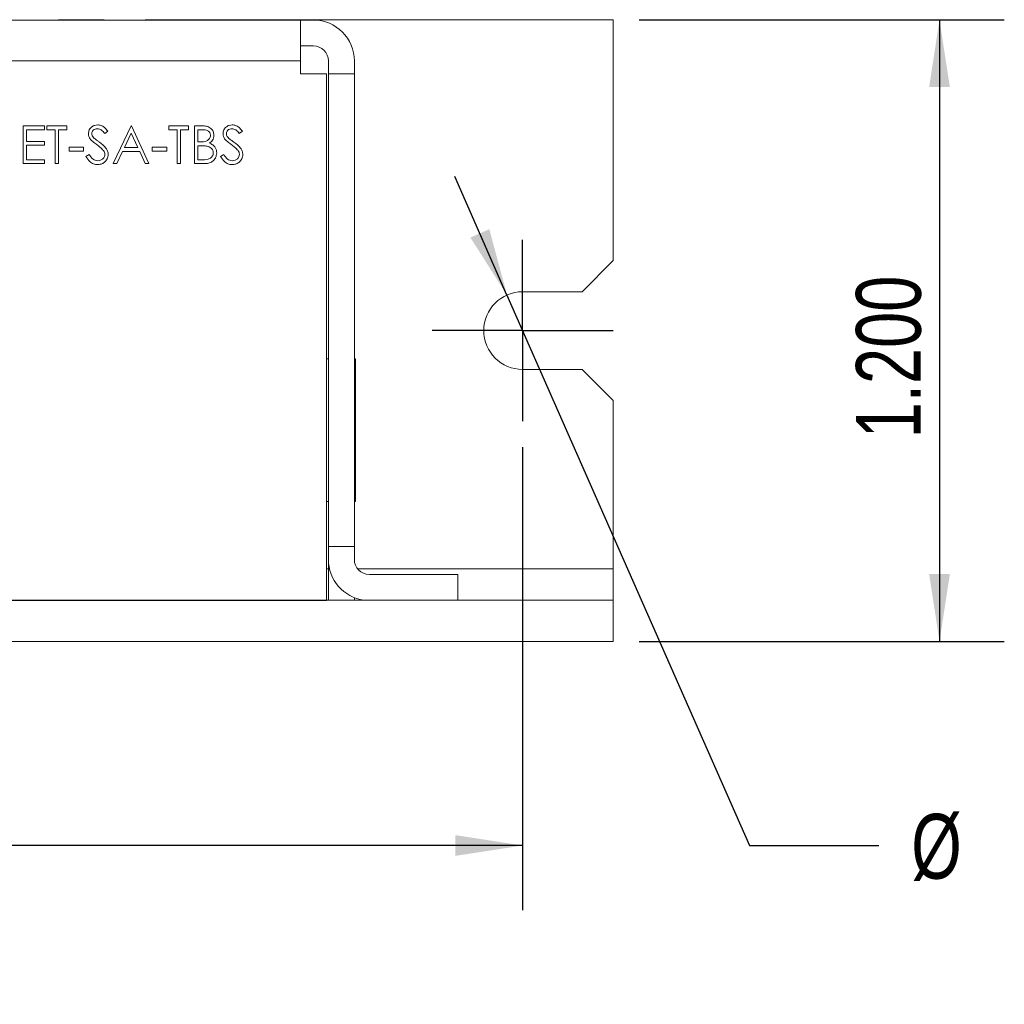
# Model space of a CAD drawing. Header units: inches. Extents: x 0.2 to 16.3, y 0.2 to 11.5.
# Tile 43 of 73: x 10.2 to 12.1, y 2.9 to 4.8. Entities that reach past the tile are written whole.
import ezdxf

# ---------------------------------------------------------------- set-up
doc = ezdxf.new("R2010")
doc.units = ezdxf.units.IN
doc.header["$MEASUREMENT"] = 0
doc.layers.add('FORMAT', color=7, linetype='Continuous')
doc.styles.add('SLDTEXTSTYLE0', font='TXT', dxfattribs={"width": 0.75})
doc.dimstyles.new('SLDDIMSTYLE0', dxfattribs={"dimtxt": 0.125, "dimasz": 0.13, "dimexe": 0, "dimexo": 0.0625, "dimgap": 0.03125, "dimtad": 2, "dimdec": 3, "dimzin": 4, "dimdsep": 46, "dimtxsty": 'Standard', "dimsah": 1, "dimcen": 0.09, "dimadec": 0, "dimazin": 0, "dimtfac": 1, "dimtdec": 3, "dimtofl": 0, "dimtmove": 0, "dimatfit": 3, "dimfxl": 0, "dimtolj": 1, "dimtzin": 12, "dimarcsym": 0})
doc.dimstyles.new('SLDDIMSTYLE3', dxfattribs={"dimtxt": 0.125, "dimasz": 0.13, "dimexe": 0, "dimexo": 0.0625, "dimgap": 0.03125, "dimtad": 0, "dimtih": 1, "dimtoh": 1, "dimdec": 3, "dimzin": 12, "dimdsep": 46, "dimtxsty": 'Standard', "dimsah": 1, "dimcen": 0.09, "dimadec": 0, "dimazin": 0, "dimtfac": 1, "dimtdec": 3, "dimtmove": 0, "dimatfit": 2, "dimfxl": 0, "dimtolj": 1, "dimtzin": 12, "dimarcsym": 0})

# ---------------------------------------------------------------- blocks, each defined once
blk = doc.blocks.new('*D14')
at = {"layer": 'FORMAT'}
for p, q in [((11.4364, 4.7504), (12.1414, 4.7504)), ((12.0164, 4.7504), (12.0164, 3.5504)), ((11.4364, 3.5504), (12.1414, 3.5504))]:
    blk.add_line(p, q, dxfattribs=at)
for points in [[(12.0164, 4.7504), (11.9964, 4.6204), (12.0364, 4.6204)], [(12.0164, 3.5504), (12.0364, 3.6804), (11.9964, 3.6804)]]:
    blk.add_solid(points, dxfattribs=at)
at = {"layer": 'FORMAT', "insert": (11.8552, 3.9426), "char_height": 0.125, "attachment_point": 1, "rotation": 90, "style": 'SLDTEXTSTYLE0'}
blk.add_mtext('1.200', dxfattribs=at)
blk = doc.blocks.new('*D17')
at = {"layer": 'FORMAT'}
for p, q in [((6.5614, 3.9254), (6.5614, 3.0316)), ((11.2114, 3.9254), (11.2114, 3.0316)), ((11.2114, 3.1566), (6.5614, 3.1566))]:
    blk.add_line(p, q, dxfattribs=at)
for points in [[(6.5614, 3.1566), (6.6914, 3.1366), (6.6914, 3.1766)], [(11.2114, 3.1566), (11.0814, 3.1766), (11.0814, 3.1366)]]:
    blk.add_solid(points, dxfattribs=at)
at = {"layer": 'FORMAT', "insert": (8.6786, 3.3178), "char_height": 0.125, "attachment_point": 1, "style": 'SLDTEXTSTYLE0'}
blk.add_mtext('4.650', dxfattribs=at)
blk = doc.blocks.new('*D18')
at = {"layer": 'FORMAT'}
for p, q in [((11.1812, 4.219), (11.0804, 4.4478)), ((11.1812, 4.219), (11.6494, 3.1566)), ((11.6494, 3.1566), (11.8994, 3.1566))]:
    blk.add_line(p, q, dxfattribs=at)
blk.add_solid([(11.1812, 4.219), (11.1471, 4.346), (11.1105, 4.3299)], dxfattribs=at)
at = {"layer": 'FORMAT', "char_height": 0.125, "attachment_point": 1, "style": 'SLDTEXTSTYLE0'}
for s, insert in [('.150 (2X)', (12.1504, 3.2196)), ('%%c', (11.9619, 3.2176))]:
    blk.add_mtext(s, dxfattribs=dict(at, insert=insert))
blk = doc.blocks.new('SW_CENTERMARKSYMBOL_5')
at = {"layer": 'FORMAT', "color": 0}
for p, q in [((0, 0.1), (0, 0.175)), ((0, 0), (0, 0.1)), ((-0.1, 0), (-0.175, 0)), ((0, 0), (-0.1, 0)), ((0, 0), (0, -0.1)), ((0, 0), (0.1, 0)), ((0.1, 0), (0.175, 0)), ((0, -0.1), (0, -0.175))]:
    blk.add_line(p, q, dxfattribs=at)

msp = doc.modelspace()

# ---------------------------------------------------------------- linework, layer by layer
at = {"color": 7, "linetype": 'Continuous', "lineweight": 15}
for p, q in [((6.9904, 4.7497), (10.7824, 4.7497)), ((10.4036, 4.7504), (10.3151, 4.7504)), ((11.3864, 4.7504), (10.4828, 4.7504)), ((10.7824, 4.7497), (10.7824, 4.6707)), ((10.7824, 4.7497), (10.8074, 4.7497)), ((11.3864, 4.2854), (11.3864, 4.7504)), ((10.7824, 4.6997), (10.8074, 4.6997)), ((6.9904, 4.6707), (10.7824, 4.6707)), ((10.7824, 4.6707), (10.7824, 4.6457)), ((10.8364, 4.6707), (10.8364, 4.6457)), ((10.8864, 4.6707), (10.8864, 4.6457)), ((10.7824, 4.6457), (10.8329, 4.6457)), ((10.8329, 4.6457), (10.8329, 3.6297)), ((10.8864, 4.6457), (10.8364, 4.6457)), ((10.8364, 4.6457), (10.8364, 3.7337)), ((10.8864, 4.6457), (10.8864, 3.7337)), ((10.2467, 4.5455), (10.2879, 4.5455)), ((10.2467, 4.4726), (10.2467, 4.5455)), ((10.2879, 4.5455), (10.2879, 4.538)), ((10.2925, 4.5455), (10.3309, 4.5455)), ((10.2925, 4.538), (10.2925, 4.5455)), ((10.3309, 4.5455), (10.3309, 4.538)), ((10.4206, 4.4726), (10.4552, 4.5455)), ((10.4552, 4.5455), (10.4561, 4.5455)), ((10.4561, 4.5455), (10.4898, 4.4726)), ((10.5281, 4.5455), (10.5664, 4.5455)), ((10.5281, 4.538), (10.5281, 4.5455)), ((10.5664, 4.5455), (10.5664, 4.538)), ((10.5777, 4.5455), (10.5919, 4.5455)), ((10.5777, 4.4726), (10.5777, 4.5455)), ((10.2533, 4.538), (10.2533, 4.5156)), ((10.2879, 4.538), (10.2533, 4.538)), ((10.3084, 4.538), (10.2925, 4.538)), ((10.3084, 4.4726), (10.3084, 4.538)), ((10.315, 4.538), (10.315, 4.4726)), ((10.3309, 4.538), (10.315, 4.538)), ((10.4103, 4.535), (10.4044, 4.5305)), ((10.4556, 4.5313), (10.4424, 4.5034)), ((10.4684, 4.5034), (10.4556, 4.5313)), ((10.544, 4.538), (10.5281, 4.538)), ((10.544, 4.4726), (10.544, 4.538)), ((10.5505, 4.538), (10.5505, 4.4726)), ((10.5664, 4.538), (10.5505, 4.538)), ((10.5842, 4.538), (10.5842, 4.5146)), ((10.5931, 4.538), (10.5842, 4.538)), ((10.6702, 4.535), (10.6643, 4.5305)), ((10.2533, 4.5156), (10.2879, 4.5156)), ((10.2533, 4.5081), (10.2533, 4.48)), ((10.2879, 4.5081), (10.2533, 4.5081)), ((10.2879, 4.5156), (10.2879, 4.5081)), ((10.5842, 4.5146), (10.5886, 4.5146)), ((10.5842, 4.5072), (10.5842, 4.48)), ((10.5885, 4.5072), (10.5842, 4.5072)), ((10.3355, 4.5043), (10.3636, 4.5043)), ((10.3355, 4.4969), (10.3355, 4.5043)), ((10.3636, 4.4969), (10.3355, 4.4969)), ((10.3636, 4.5043), (10.3636, 4.4969)), ((10.3682, 4.4866), (10.3744, 4.4903)), ((10.4388, 4.4959), (10.4277, 4.4726)), ((10.4719, 4.4959), (10.4388, 4.4959)), ((10.4424, 4.5034), (10.4684, 4.5034)), ((10.4827, 4.4726), (10.4719, 4.4959)), ((10.4963, 4.5043), (10.5244, 4.5043)), ((10.4963, 4.4969), (10.4963, 4.5043)), ((10.5244, 4.4969), (10.4963, 4.4969)), ((10.5244, 4.5043), (10.5244, 4.4969)), ((10.6281, 4.4866), (10.6343, 4.4903)), ((10.2879, 4.4726), (10.2467, 4.4726)), ((10.2533, 4.48), (10.2879, 4.48)), ((10.2879, 4.48), (10.2879, 4.4726)), ((10.315, 4.4726), (10.3084, 4.4726)), ((10.4277, 4.4726), (10.4206, 4.4726)), ((10.4898, 4.4726), (10.4827, 4.4726)), ((10.5505, 4.4726), (10.544, 4.4726)), ((10.5974, 4.4726), (10.5777, 4.4726)), ((10.5842, 4.48), (10.5935, 4.48)), ((11.3264, 4.2254), (11.3864, 4.2854)), ((11.2114, 4.2254), (11.3264, 4.2254)), ((10.8364, 4.0959), (10.8329, 4.0959)), ((10.8864, 4.0959), (10.8884, 4.0959)), ((10.8864, 4.0959), (10.8884, 4.0959)), ((10.8864, 4.0959), (10.8884, 4.0959)), ((10.8864, 4.0959), (10.8884, 4.0959)), ((10.8864, 4.0959), (10.8884, 4.0959)), ((10.8864, 4.0959), (10.8884, 4.0959)), ((10.8864, 4.0959), (10.8884, 4.0959)), ((10.8864, 4.0959), (10.8884, 4.0959)), ((10.8864, 4.0959), (10.8884, 4.0959)), ((10.8884, 4.0959), (10.8884, 4.092)), ((10.8884, 4.0959), (10.8884, 4.092)), ((10.8884, 4.0959), (10.8884, 4.092)), ((10.8884, 4.0959), (10.8884, 4.092)), ((10.8884, 4.0959), (10.8884, 4.092)), ((10.8884, 4.0959), (10.8884, 4.092)), ((10.8884, 4.0959), (10.8884, 4.092)), ((10.8884, 4.0959), (10.8884, 4.092)), ((10.8884, 4.0959), (10.8884, 4.092)), ((10.8884, 3.8204), (10.8884, 4.092)), ((11.3264, 4.0754), (11.2114, 4.0754)), ((11.3864, 4.0154), (11.3264, 4.0754)), ((11.3864, 3.6904), (11.3864, 4.0154)), ((10.8364, 3.8204), (10.8329, 3.8204)), ((10.8884, 3.8204), (10.8864, 3.8204)), ((10.8864, 3.7337), (10.8364, 3.7337)), ((10.8364, 3.7337), (10.8364, 3.7087)), ((10.8364, 3.7337), (10.8364, 3.6304)), ((10.8364, 3.7337), (10.8364, 3.7087)), ((10.8364, 3.7337), (10.8364, 3.6304)), ((10.8864, 3.7337), (10.8864, 3.7087)), ((10.8864, 3.7337), (10.8864, 3.7087)), ((10.8864, 3.7337), (10.8864, 3.7087)), ((10.8864, 3.7337), (10.8864, 3.7087)), ((10.8364, 3.6904), (10.8329, 3.6904)), ((11.3864, 3.6904), (10.893, 3.6904)), ((11.3864, 3.6304), (11.3864, 3.6904)), ((10.9154, 3.6797), (11.0864, 3.6797)), ((11.0864, 3.6797), (11.0864, 3.6304)), ((10.8864, 3.6352), (10.8864, 3.6304)), ((10.8864, 3.6352), (10.8864, 3.6304)), ((6.3864, 3.6304), (11.3864, 3.6304)), ((10.8329, 3.6297), (6.94, 3.6297)), ((11.1364, 3.6304), (11.2114, 3.6304)), ((11.1364, 3.6304), (11.2114, 3.6304)), ((11.2114, 3.6304), (11.3264, 3.6304)), ((11.2114, 3.6304), (11.3264, 3.6304)), ((11.3264, 3.6304), (11.3864, 3.6304)), ((11.3264, 3.6304), (11.3864, 3.6304)), ((11.3864, 3.5504), (11.3864, 3.6304)), ((6.3864, 3.5504), (11.3864, 3.5504)), ((11.1364, 3.5504), (11.2114, 3.5504)), ((11.1364, 3.5504), (11.2114, 3.5504)), ((11.2114, 3.5504), (11.3264, 3.5504)), ((11.2114, 3.5504), (11.3264, 3.5504)), ((11.3264, 3.5504), (11.3864, 3.5504)), ((11.3264, 3.5504), (11.3864, 3.5504))]:
    msp.add_line(p, q, dxfattribs=at)
for centre, radius, start, end in [((10.8074, 4.6707), 0.079, 0, 90), ((10.8074, 4.6707), 0.029, 0, 90), ((11.2114, 4.1504), 0.075, 90, 270), ((10.8845, 4.092), 0.00394, 0, 59.8676), ((10.9154, 3.7087), 0.079, 180, 262.4491), ((10.9154, 3.7087), 0.029, 180, 270)]:
    msp.add_arc(centre, radius, start, end, dxfattribs=at)
for points in [[(10.3364, 4.7499), (10.3364, 4.7497)], [(10.3439, 4.7499), (10.3439, 4.7497)]]:
    msp.add_open_spline(points, degree=1, dxfattribs=at)
for points, knots in [([(10.3729, 4.5303), (10.3732, 4.5329), (10.3739, 4.5381), (10.3789, 4.5437), (10.3848, 4.5468), (10.3889, 4.5472), (10.3909, 4.5473)], [0, 0, 0, 0, 0.2795525, 0.558797, 0.7793772, 1, 1, 1, 1]), ([(10.3909, 4.5473), (10.3931, 4.5471), (10.3976, 4.5467), (10.4047, 4.5424), (10.4082, 4.5378), (10.4103, 4.535)], [0, 0, 0, 0, 0.279747, 0.559502, 1, 1, 1, 1]), ([(10.5919, 4.5455), (10.595, 4.5454), (10.6012, 4.5453), (10.6094, 4.5416), (10.6142, 4.5347), (10.6148, 4.5299), (10.615, 4.5274)], [0, 0, 0, 0, 0.2813177, 0.5599231, 0.7799348, 1, 1, 1, 1]), ([(10.6328, 4.5303), (10.6331, 4.5329), (10.6338, 4.5381), (10.6387, 4.5437), (10.6447, 4.5468), (10.6487, 4.5472), (10.6508, 4.5473)], [0, 0, 0, 0, 0.279552, 0.558801, 0.779382, 1, 1, 1, 1]), ([(10.6508, 4.5473), (10.653, 4.5471), (10.6575, 4.5467), (10.6645, 4.5424), (10.668, 4.5378), (10.6702, 4.535)], [0, 0, 0, 0, 0.279753, 0.559502, 1, 1, 1, 1]), ([(10.377, 4.5192), (10.3757, 4.5211), (10.3734, 4.5245), (10.3731, 4.5286), (10.3729, 4.5303)], [0, 0, 0, 0, 0.559842, 1, 1, 1, 1]), ([(10.3902, 4.5399), (10.3887, 4.5398), (10.3857, 4.5395), (10.3822, 4.5373), (10.3798, 4.5341), (10.3796, 4.5318), (10.3795, 4.5306)], [0, 0, 0, 0, 0.280272, 0.559931, 0.77992, 1, 1, 1, 1]), ([(10.3795, 4.5306), (10.3796, 4.5296), (10.3797, 4.5276), (10.3813, 4.5242), (10.3831, 4.5224), (10.3843, 4.5212)], [0, 0, 0, 0, 0.279946, 0.559772, 1, 1, 1, 1]), ([(10.4044, 4.5305), (10.4023, 4.5332), (10.3995, 4.5368), (10.3941, 4.5396), (10.3915, 4.5398), (10.3902, 4.5399)], [0, 0, 0, 0, 0.559821, 0.77985, 1, 1, 1, 1]), ([(10.5886, 4.5146), (10.5932, 4.5146), (10.5989, 4.5147), (10.6045, 4.5184), (10.6067, 4.5209), (10.6082, 4.5239), (10.6084, 4.5262), (10.6085, 4.5273)], [0, 0, 0, 0, 0.498608, 0.624009, 0.749402, 0.874736, 1, 1, 1, 1]), ([(10.6085, 4.5273), (10.6083, 4.5291), (10.608, 4.5318), (10.6057, 4.5346), (10.6013, 4.5377), (10.5967, 4.5379), (10.5931, 4.538)], [0, 0, 0, 0, 0.249284, 0.374926, 0.500648, 1, 1, 1, 1]), ([(10.615, 4.5274), (10.6149, 4.5257), (10.6147, 4.5223), (10.6123, 4.5164), (10.6088, 4.5136), (10.6066, 4.5119)], [0, 0, 0, 0, 0.280867, 0.561526, 1, 1, 1, 1]), ([(10.6369, 4.5192), (10.6356, 4.5211), (10.6333, 4.5245), (10.633, 4.5286), (10.6328, 4.5303)], [0, 0, 0, 0, 0.5598397, 1, 1, 1, 1]), ([(10.65, 4.5399), (10.6486, 4.5398), (10.6456, 4.5395), (10.642, 4.5373), (10.6397, 4.5341), (10.6395, 4.5318), (10.6394, 4.5306)], [0, 0, 0, 0, 0.2802784, 0.5599346, 0.7799217, 1, 1, 1, 1]), ([(10.6394, 4.5306), (10.6394, 4.5296), (10.6396, 4.5276), (10.6412, 4.5242), (10.643, 4.5224), (10.6442, 4.5212)], [0, 0, 0, 0, 0.279946, 0.559772, 1, 1, 1, 1]), ([(10.6643, 4.5305), (10.6622, 4.5332), (10.6594, 4.5368), (10.654, 4.5396), (10.6513, 4.5398), (10.65, 4.5399)], [0, 0, 0, 0, 0.5598184, 0.7798488, 1, 1, 1, 1]), ([(10.3889, 4.5093), (10.3866, 4.511), (10.3823, 4.514), (10.3786, 4.5176), (10.377, 4.5192)], [0, 0, 0, 0, 0.560415, 1, 1, 1, 1]), ([(10.3843, 4.5212), (10.3861, 4.5198), (10.3893, 4.5173), (10.3926, 4.515), (10.3941, 4.514)], [0, 0, 0, 0, 0.559907, 1, 1, 1, 1]), ([(10.4021, 4.4977), (10.3998, 4.5001), (10.3958, 4.5044), (10.3911, 4.5078), (10.3889, 4.5093)], [0, 0, 0, 0, 0.559494, 1, 1, 1, 1]), ([(10.3941, 4.514), (10.3986, 4.5106), (10.405, 4.5059), (10.4104, 4.4971), (10.411, 4.4926), (10.4113, 4.4904)], [0, 0, 0, 0, 0.560115, 0.780283, 1, 1, 1, 1]), ([(10.6022, 4.5063), (10.5996, 4.5066), (10.5951, 4.5072), (10.5905, 4.5072), (10.5885, 4.5072)], [0, 0, 0, 0, 0.559738, 1, 1, 1, 1]), ([(10.6141, 4.4933), (10.6139, 4.495), (10.6135, 4.4986), (10.6092, 4.5038), (10.6049, 4.5054), (10.6022, 4.5063)], [0, 0, 0, 0, 0.279945, 0.560431, 1, 1, 1, 1]), ([(10.6066, 4.5119), (10.6088, 4.511), (10.6132, 4.5092), (10.6178, 4.5044), (10.6203, 4.4988), (10.6205, 4.4951), (10.6207, 4.4933)], [0, 0, 0, 0, 0.280383, 0.559604, 0.779764, 1, 1, 1, 1]), ([(10.6488, 4.5093), (10.6465, 4.511), (10.6422, 4.514), (10.6385, 4.5176), (10.6369, 4.5192)], [0, 0, 0, 0, 0.5604113, 1, 1, 1, 1]), ([(10.6442, 4.5212), (10.646, 4.5198), (10.6492, 4.5173), (10.6525, 4.515), (10.654, 4.514)], [0, 0, 0, 0, 0.559907, 1, 1, 1, 1]), ([(10.662, 4.4977), (10.6597, 4.5001), (10.6557, 4.5044), (10.6509, 4.5078), (10.6488, 4.5093)], [0, 0, 0, 0, 0.5595006, 1, 1, 1, 1]), ([(10.654, 4.514), (10.6585, 4.5106), (10.6649, 4.5059), (10.6703, 4.4971), (10.6709, 4.4926), (10.6711, 4.4904)], [0, 0, 0, 0, 0.560117, 0.780283, 1, 1, 1, 1]), ([(10.3744, 4.4903), (10.3766, 4.487), (10.3796, 4.4824), (10.3858, 4.4787), (10.3889, 4.4783), (10.3904, 4.4782)], [0, 0, 0, 0, 0.559322, 0.779778, 1, 1, 1, 1]), ([(10.3904, 4.4782), (10.3924, 4.4784), (10.3963, 4.4788), (10.4011, 4.4817), (10.4041, 4.4859), (10.4045, 4.489), (10.4047, 4.4905)], [0, 0, 0, 0, 0.2802766, 0.5601452, 0.7801537, 1, 1, 1, 1]), ([(10.4113, 4.4904), (10.4108, 4.4874), (10.41, 4.4815), (10.4042, 4.4751), (10.3975, 4.4713), (10.3928, 4.4709), (10.3904, 4.4707)], [0, 0, 0, 0, 0.279184, 0.559084, 0.779447, 1, 1, 1, 1]), ([(10.4047, 4.4905), (10.4045, 4.492), (10.4042, 4.4946), (10.4027, 4.4967), (10.4021, 4.4977)], [0, 0, 0, 0, 0.558988, 1, 1, 1, 1]), ([(10.5935, 4.48), (10.5983, 4.48), (10.6054, 4.4801), (10.6117, 4.4857), (10.6138, 4.4898), (10.614, 4.4921), (10.6141, 4.4933)], [0, 0, 0, 0, 0.499362, 0.748736, 0.874399, 1, 1, 1, 1]), ([(10.6207, 4.4933), (10.6202, 4.49), (10.6194, 4.4835), (10.6128, 4.4765), (10.6051, 4.473), (10.5999, 4.4727), (10.5974, 4.4726)], [0, 0, 0, 0, 0.279141, 0.558653, 0.779059, 1, 1, 1, 1]), ([(10.6343, 4.4903), (10.6365, 4.487), (10.6395, 4.4824), (10.6457, 4.4787), (10.6488, 4.4783), (10.6503, 4.4782)], [0, 0, 0, 0, 0.559322, 0.779785, 1, 1, 1, 1]), ([(10.6503, 4.4782), (10.6523, 4.4784), (10.6562, 4.4788), (10.661, 4.4817), (10.664, 4.4859), (10.6644, 4.489), (10.6646, 4.4905)], [0, 0, 0, 0, 0.280276, 0.560149, 0.780153, 1, 1, 1, 1]), ([(10.6711, 4.4904), (10.6707, 4.4874), (10.6699, 4.4815), (10.6641, 4.4751), (10.6573, 4.4713), (10.6527, 4.4709), (10.6503, 4.4707)], [0, 0, 0, 0, 0.279182, 0.559085, 0.779443, 1, 1, 1, 1]), ([(10.6646, 4.4905), (10.6644, 4.492), (10.6641, 4.4946), (10.6626, 4.4967), (10.662, 4.4977)], [0, 0, 0, 0, 0.558996, 1, 1, 1, 1]), ([(10.3904, 4.4707), (10.3877, 4.471), (10.3823, 4.4715), (10.374, 4.477), (10.3704, 4.483), (10.3682, 4.4866)], [0, 0, 0, 0, 0.279882, 0.559668, 1, 1, 1, 1]), ([(10.6503, 4.4707), (10.6476, 4.471), (10.6422, 4.4715), (10.6339, 4.477), (10.6303, 4.483), (10.6281, 4.4866)], [0, 0, 0, 0, 0.279878, 0.559664, 1, 1, 1, 1])]:
    msp.add_open_spline(points, degree=3, knots=knots, dxfattribs=at)

# ---------------------------------------------------------------- block references
at = {"layer": 'FORMAT'}
msp.add_blockref('SW_CENTERMARKSYMBOL_5', (11.2114, 4.1504), dxfattribs=at)

# ---------------------------------------------------------------- dimensions: what is measured, and where the dimension line sits
dim = msp.add_linear_dim(base=(12.0164, 3.5504), p1=(11.3864, 4.7504), p2=(11.3864, 3.5504), angle=90, dimstyle='SLDDIMSTYLE0', dxfattribs=at)
dim.commit()
dim.dimension.update_dxf_attribs({"geometry": '*D14', "text_midpoint": (12.0164, 4.1504), "dimtype": 160})
dim = msp.add_radius_dim(center=(11.2114, 4.1504), mpoint=(11.1812, 4.219), text='%%c.150 (2X)', dimstyle='SLDDIMSTYLE3', override={"dimpost": '<>'}, dxfattribs=at)
dim.commit()
dim.dimension.update_dxf_attribs({"geometry": '*D18', "text_midpoint": (12.3993, 3.1566), "dimtype": 164})
dim = msp.add_linear_dim(base=(6.5614, 3.1566), p1=(11.2114, 3.9754), p2=(6.5614, 3.9754), dimstyle='SLDDIMSTYLE0', dxfattribs=at)
dim.commit()
dim.dimension.update_dxf_attribs({"geometry": '*D17', "text_midpoint": (8.8864, 3.1566), "dimtype": 160})

doc.saveas('drawing.dxf')
